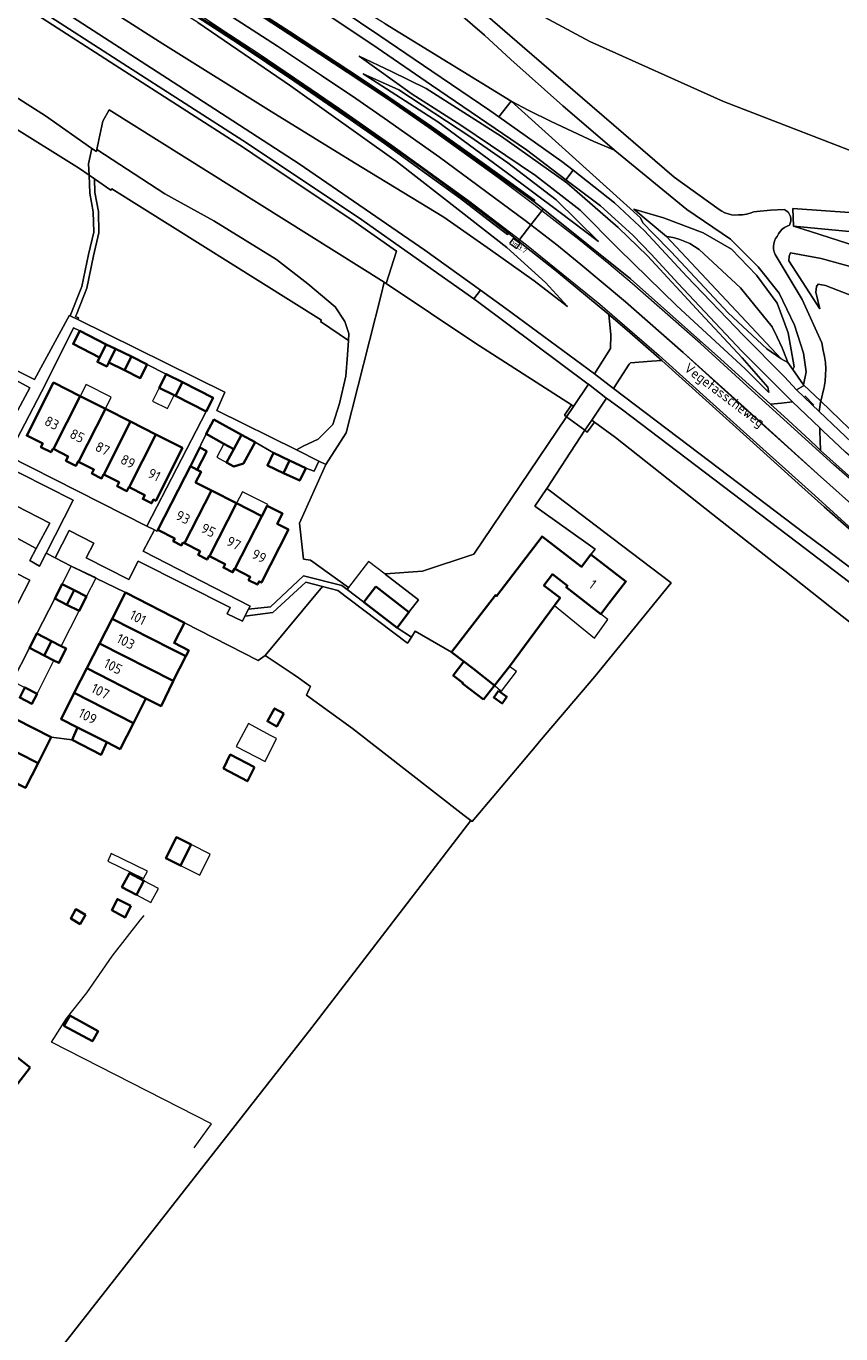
# Model space of a CAD drawing. Header units: metres. Extents: x 178952 to 185583, y 415201 to 419317.
# Tile 16 of 165: x 180474 to 180621, y 417979 to 418214. Entities that reach past the tile are written whole.
import ezdxf
from ezdxf.enums import TextEntityAlignment as Align

# ---------------------------------------------------------------- set-up
doc = ezdxf.new("R2010")
doc.units = ezdxf.units.M
for name, color, linetype, lineweight in [('B-WE-AM-AS_WEG-T18', 1, 'Continuous', 18), ('B-WE-VW-HECTOMETRERING-S', 7, 'Continuous', 25), ('B-XX-GR-BEPLANTING_CULTUUR_BODEMBEDEKKER-GV', 253, 'Continuous', 18), ('B-XX-GR-BEPLANTING_CULTUUR_BOSPLANTSOEN-GV', 253, 'Continuous', 18), ('B-XX-GR-BOUWLAND_BRAAKLIGGEND-GV', 253, 'Continuous', 13), ('B-XX-IE-TERREINAFSCHEIDING_KUNSTMATIG_HEKWERK-G', 253, 'IE-TERREINAFSCHEIDING-KUNSTMATIG', 18), ('B-XX-IE-TERREINAFSCHEIDING_KUNSTMATIG_HEKWERK_RASTER-G', 253, 'IE-TERREINAFSCHEIDING-KUNSTMATIG', 18), ('B-XX-OG-BEBOUWING-GV', 252, 'Continuous', 35), ('B-XX-OG-BEBOUWING-T18', 252, 'Continuous', 18), ('B-XX-OG-BEBOUWING_OVERBOUWING-GV', 252, 'Continuous', 18), ('B-XX-OG-BEBOUWING_SCHUUR-GV', 252, 'Continuous', 35), ('B-XX-OG-TERREIN_CULTUURSCHEIDING-GV', 253, 'Continuous', 18), ('B-XX-OG-TERREIN_ERF-GV', 253, 'Continuous', 18), ('B-XX-OG-TOPOGRAFIE-T18', 253, 'Continuous', 18), ('B-XX-OG-WEG-GV', 253, 'Continuous', 18), ('B-XX-VH-VERHARDING_ASFALT-GV', 251, 'Continuous', 18), ('B-XX-VH-VERHARDING_BEDRIJFSVLOERPLAAT-GV', 251, 'Continuous', 18), ('B-XX-VH-VERHARDING_BETONSTRAATSTEEN-GV', 251, 'Continuous', 18), ('B-XX-VH-VERHARDING_FUNDERING_ZAND-GV', 251, 'Continuous', 18), ('B-XX-VW-MARKERING-G', 253, 'Continuous', 18)]:
    doc.layers.add(name, color=color, linetype=linetype, lineweight=lineweight)
doc.styles.add('NLCS-ISO', font='NLCS-ISO.ttf')
doc.styles.add('NLCS-ISO-M-T18', font='NLCS-ISO.ttf', dxfattribs={"height": 1.8})
doc.styles.add('NLCS-ISO-M500-T18', font='NLCS-ISO.ttf', dxfattribs={"height": 0.9})
doc.linetypes.add('IE-TERREINAFSCHEIDING-KUNSTMATIG', pattern='A,4,[82,NLCS.SHX,S=0.75,R=90,X=0,Y=0],4,-2', length=10)

# ---------------------------------------------------------------- blocks, each defined once
blk = doc.blocks.new('SVW-HECTOMETERPAAL-SO')
at = {"lineweight": 18}
blk.add_lwpolyline([(-0.71, -0.52), (0.71, -0.52, 0.414214), (0.8, -0.44), (0.8, 0.44, 0.414214), (0.71, 0.52), (-0.71, 0.52, 0.414214), (-0.8, 0.44), (-0.8, -0.44, 0.414214)], format="xyb", close=True, dxfattribs=at)
at = {"lineweight": 18, "style": 'NLCS-ISO'}
blk.add_text('hm', height=0.9, dxfattribs=at).set_placement((0, 0), align=Align.MIDDLE_CENTER)

msp = doc.modelspace()

# ---------------------------------------------------------------- linework, layer by layer
at = {"layer": 'B-XX-GR-BEPLANTING_CULTUUR_BODEMBEDEKKER-GV'}
for points in [[(180468.61, 418136.12), (180463.85, 418126.79), (180468.11, 418124.61), (180470.51, 418128.97), (180478.68, 418124.77), (180476.251, 418120.19), (180475.1, 418118.02), (180476.84, 418117.05), (180478.015, 418119.363), (180482.87, 418128.92)], [(180494.62, 418117.93), (180492.91, 418114.63), (180485.26, 418118.53), (180486.62, 418121.19), (180482.15, 418123.44), (180479.65, 418118.53), (180482.55, 418117.05), (180486.986, 418114.871), (180492.3, 418112.26), (180502.93, 418106.84), (180516.207, 418100.044), (180517.446, 418100.93), (180527.785, 418113.375), (180524.77, 418114.16), (180518.87, 418108.71), (180513.82, 418108.04), (180513.36, 418107.14), (180510.64, 418108.47), (180511.18, 418109.58)], [(180461.88, 418115.16), (180459.4, 418110.26), (180470.07, 418104.7), (180475.08, 418114.52), (180472.4, 418115.9), (180469.92, 418111.06)]]:
    msp.add_lwpolyline(points, close=True, dxfattribs=at)
at = {"layer": 'B-XX-GR-BEPLANTING_CULTUUR_BOSPLANTSOEN-GV'}
msp.add_lwpolyline([(180450.335, 418215.459), (180461.194, 418208.835), (180469.82, 418203.29), (180477.907, 418198.13), (180486.24, 418192.263), (180487.077, 418191.713), (180487.149, 418192.061), (180487.508, 418193.796), (180488.262, 418197.191), (180489.406, 418199.214), (180538.883, 418168.141), (180539.284, 418167.931), (180541.139, 418173.735), (180533.686, 418178.997), (180515.246, 418191.306), (180513.724, 418192.322), (180491.305, 418206.684), (180475.62, 418216.815)], dxfattribs=at)
for points in [[(180489.406, 418199.214), (180488.262, 418197.191), (180487.508, 418193.796), (180487.149, 418192.061), (180499.414, 418184.055), (180508.194, 418179.203), (180519.515, 418172.272), (180525.137, 418167.882), (180530.066, 418163.723), (180531.838, 418161.104), (180532.531, 418158.948), (180532.454, 418157.664), (180532.3, 418155.097), (180531.992, 418151.246), (180530.836, 418146.317), (180529.681, 418142.543), (180526.986, 418139.925), (180524.29, 418138.616), (180523.1, 418137.954), (180527.134, 418135.95), (180528.398, 418135.33), (180532.044, 418141.03), (180538.361, 418165.912), (180538.883, 418168.141)], [(180532.499, 418113.204), (180532.219, 418112.841), (180535.23, 418110.56), (180535.565, 418110.994), (180537.38, 418113.35), (180543.36, 418108.74), (180545.07, 418110.957), (180539.09, 418115.568), (180539.153, 418115.65), (180545.803, 418116.134), (180555.02, 418119.18), (180571.727, 418143.944), (180571.373, 418144.21), (180572.605, 418146.104), (180555.233, 418157.217), (180539.284, 418167.931), (180538.883, 418168.141), (180538.361, 418165.912), (180532.044, 418141.03), (180528.398, 418135.33), (180523.65, 418124.774), (180524.375, 418118.281), (180525.636, 418118.096)]]:
    msp.add_lwpolyline(points, close=True, dxfattribs=at)
at = {"layer": 'B-XX-GR-BOUWLAND_BRAAKLIGGEND-GV'}
msp.add_lwpolyline([(180527.596, 418161.335), (180489.858, 418184.979), (180489.693, 418184.716), (180486.713, 418186.784), (180486.823, 418184.319), (180487.44, 418180.925), (180487.519, 418177.057), (180486.583, 418172.923), (180485.344, 418167.112), (180483.473, 418162.358), (180483.297, 418162.009), (180483.851, 418161.723), (180483.733, 418161.424), (180510.23, 418148.373), (180508.745, 418145.087), (180523.1, 418137.954), (180524.29, 418138.616), (180526.986, 418139.925), (180529.681, 418142.543), (180530.836, 418146.317), (180531.992, 418151.246), (180532.3, 418155.097), (180532.454, 418157.664), (180527.431, 418161.072)], close=True, dxfattribs=at)
at = {"layer": 'B-XX-IE-TERREINAFSCHEIDING_KUNSTMATIG_HEKWERK-G', "ltscale": 0.1, "flags": 128}
msp.add_lwpolyline([(180566.84, 418085.441), (180566.356, 418084.876), (180558.983, 418076.071), (180554.761, 418071.029), (180554.531, 418071.207)], dxfattribs=at)
at = {"layer": 'B-XX-IE-TERREINAFSCHEIDING_KUNSTMATIG_HEKWERK_RASTER-G', "ltscale": 0.2, "flags": 128}
for points in [[(180539.284, 418167.931), (180555.233, 418157.217), (180572.605, 418146.104), (180571.373, 418144.21)], [(180644.472, 418090.203), (180638.822, 418094.271), (180638.175, 418094.848), (180635.459, 418097.003), (180634.112, 418098.039), (180619.171, 418109.768), (180611.034, 418116.193), (180609.86, 418117.112), (180598.078, 418126.338), (180580.561, 418140.176), (180576.779, 418142.959), (180575.433, 418141.176)], [(180504.695, 418012.27), (180507.798, 418016.59), (180478.973, 418031.306), (180481.68, 418035.57), (180485.362, 418040.198), (180489.892, 418046.771), (180495.007, 418053.326), (180495.655, 418054.13)]]:
    msp.add_lwpolyline(points, dxfattribs=at)
at = {"layer": 'B-XX-OG-BEBOUWING-GV'}
for points in [[(180484.074, 418159.39), (180482.872, 418157.035), (180487.63, 418154.606), (180488.832, 418156.961)], [(180493.369, 418154.764), (180490.533, 418156.174), (180489.315, 418153.724), (180492.151, 418152.314)], [(180496.204, 418153.355), (180493.369, 418154.764), (180492.151, 418152.314), (180494.986, 418150.905)], [(180502.552, 418150.155), (180499.64, 418151.626), (180498.396, 418149.163), (180501.089, 418147.802), (180501.308, 418147.692)], [(180484.171, 418147.652), (180479.38, 418150.08), (180474.55, 418140.55), (180477.421, 418139.097), (180477.095, 418138.453), (180478.91, 418137.534), (180479.236, 418138.179), (180479.324, 418138.135)], [(180502.552, 418150.155), (180501.308, 418147.692), (180506.83, 418144.902), (180508.074, 418147.365)], [(180488.695, 418145.36), (180484.171, 418147.652), (180479.324, 418138.135), (180481.992, 418136.784), (180481.601, 418136.011), (180483.389, 418135.106), (180483.78, 418135.879), (180483.866, 418135.836)], [(180493.246, 418143.054), (180488.695, 418145.36), (180483.866, 418135.836), (180486.643, 418134.431), (180486.273, 418133.7), (180488.011, 418132.821), (180488.381, 418133.551), (180488.408, 418133.537)], [(180497.788, 418140.753), (180493.246, 418143.054), (180488.408, 418133.537), (180491.16, 418132.145), (180490.804, 418131.441), (180492.576, 418130.545), (180492.932, 418131.248), (180492.959, 418131.234)], [(180513.218, 418140.69), (180508.243, 418143.413), (180506.829, 418140.829), (180510.049, 418139.067), (180511.804, 418138.107)], [(180502.57, 418138.33), (180497.788, 418140.753), (180492.959, 418131.234), (180495.773, 418129.811), (180495.437, 418129.147), (180497.015, 418128.349), (180497.35, 418129.012), (180497.75, 418128.81)], [(180515.672, 418139.347), (180513.218, 418140.69), (180511.804, 418138.107), (180510.496, 418135.717), (180511.795, 418134.994), (180513.561, 418135.49)], [(180521.858, 418136.065), (180518.943, 418137.445), (180517.869, 418135.182), (180520.784, 418133.802)], [(180507.796, 418130.649), (180504.95, 418132.095), (180505.933, 418134.03), (180505.243, 418134.38), (180503.993, 418135.015), (180503.01, 418133.08), (180498.16, 418123.57), (180501.173, 418122.035), (180500.909, 418121.515), (180502.39, 418120.76), (180502.655, 418121.28), (180502.926, 418121.142)], [(180524.773, 418134.685), (180521.858, 418136.065), (180520.784, 418133.802), (180523.699, 418132.422)], [(180512.314, 418128.354), (180507.796, 418130.649), (180502.926, 418121.142), (180505.756, 418119.7), (180505.418, 418119.038), (180507.019, 418118.222), (180507.357, 418118.884), (180507.471, 418118.826)], [(180512.006, 418116.517), (180516.867, 418126.041), (180516.75, 418126.1), (180512.314, 418128.354), (180507.471, 418118.826), (180510.26, 418117.406), (180509.942, 418116.782), (180511.603, 418115.936), (180511.921, 418116.56)], [(180521.65, 418123.6), (180519.65, 418124.62), (180520.6, 418126.48), (180517.816, 418127.901), (180516.867, 418126.041), (180512.006, 418116.517), (180514.786, 418115.101), (180514.487, 418114.514), (180516.077, 418113.704), (180516.376, 418114.291), (180516.79, 418114.08)], [(180569.555, 418109.945), (180570.558, 418111.304), (180567.654, 418113.553), (180569.212, 418115.562), (180571.886, 418113.489), (180571.686, 418113.23), (180577.908, 418108.409), (180579.38, 418110.32), (180582.43, 418114.28), (180576.128, 418119.13), (180574.458, 418116.91), (180567.338, 418122.37), (180559.13, 418111.65), (180558.93, 418111.81), (180551.05, 418101.52), (180553.256, 418099.83), (180554.98, 418098.51), (180558.751, 418095.555), (180561.444, 418098.955)], [(180483.091, 418112.678), (180480.885, 418113.799), (180479.574, 418111.198), (180481.775, 418110.082)], [(180537.38, 418113.35), (180535.565, 418110.994), (180535.23, 418110.56), (180541.21, 418105.93), (180543.36, 418108.74)], [(180485.297, 418111.557), (180483.091, 418112.678), (180481.775, 418110.082), (180483.976, 418108.965)], [(180502.93, 418106.84), (180492.3, 418112.26), (180489.909, 418107.563), (180500.542, 418102.147), (180503.188, 418100.841), (180503.704, 418101.855), (180501.075, 418103.193)], [(180489.909, 418107.563), (180487.637, 418103.099), (180500.905, 418096.353), (180503.188, 418100.841), (180500.542, 418102.147)], [(180478.996, 418103.544), (180476.341, 418104.902), (180475.03, 418102.299), (180477.672, 418100.957)], [(180481.626, 418102.198), (180480.754, 418102.643), (180480.752, 418102.644), (180478.996, 418103.544), (180477.672, 418100.957), (180479.434, 418100.062), (180479.435, 418100.061), (180480.314, 418099.615)], [(180487.637, 418103.099), (180485.364, 418098.634), (180495.998, 418093.216), (180498.736, 418091.822), (180500.889, 418096.321), (180500.905, 418096.353)], [(180556.755, 418093.035), (180558.751, 418095.555), (180554.98, 418098.51), (180553.256, 418099.83), (180551.338, 418097.326), (180553.064, 418096.004), (180553, 418095.92)], [(180485.364, 418098.634), (180483.101, 418094.187), (180493.738, 418088.773), (180495.998, 418093.216)], [(180476.4, 418094.06), (180474.185, 418095.175), (180473.265, 418093.35), (180475.48, 418092.24)], [(180493.738, 418088.773), (180483.101, 418094.187), (180480.71, 418089.49), (180483.684, 418087.978), (180488.94, 418085.306), (180491.35, 418084.08)], [(180469.351, 418091.112), (180468.31, 418091.64), (180465.928, 418086.941), (180476.568, 418081.542), (180478.95, 418086.24)], [(180465.928, 418086.941), (180463.668, 418082.482), (180474.307, 418077.085), (180476.568, 418081.542)]]:
    msp.add_lwpolyline(points, close=True, dxfattribs=at)
at = {"layer": 'B-XX-OG-BEBOUWING_OVERBOUWING-GV'}
for points in [[(180485.234, 418149.738), (180484.171, 418147.652), (180488.695, 418145.36), (180489.753, 418147.437)], [(180501.089, 418147.802), (180498.396, 418149.163), (180497.194, 418146.745), (180499.881, 418145.41)], [(180511.804, 418138.107), (180510.049, 418139.067), (180508.742, 418136.677), (180510.496, 418135.717)], [(180512.314, 418128.354), (180516.75, 418126.1), (180516.867, 418126.041), (180517.816, 418127.901), (180517.927, 418128.113), (180513.368, 418130.429)], [(180535.23, 418110.56), (180535.565, 418110.994), (180537.38, 418113.35), (180543.36, 418108.74), (180545.07, 418110.957), (180539.09, 418115.568), (180536.1, 418117.874), (180532.499, 418113.204), (180532.219, 418112.841)], [(180487.016, 418114.93), (180482.55, 418117.05), (180480.885, 418113.799), (180483.091, 418112.678), (180485.297, 418111.557)], [(180571.686, 418113.23), (180571.886, 418113.489), (180569.212, 418115.562), (180567.654, 418113.553), (180570.558, 418111.304), (180569.555, 418109.945), (180576.791, 418104.086), (180579.198, 418107.41), (180577.908, 418108.409)], [(180483.976, 418108.965), (180481.775, 418110.082), (180479.574, 418111.198), (180476.341, 418104.902), (180480.752, 418102.644)], [(180479.435, 418100.061), (180475.03, 418102.299), (180471.97, 418096.29), (180474.185, 418095.175), (180476.4, 418094.06)], [(180562.704, 418098.026), (180561.444, 418098.955), (180558.751, 418095.555), (180558.866, 418095.457), (180559.829, 418094.637), (180559.994, 418094.51)], [(180518.567, 418086.493), (180515.646, 418088.047), (180514.453, 418088.682), (180512.243, 418084.523), (180517.455, 418081.826), (180519.524, 418085.984)], [(180507.558, 418065.17), (180504.123, 418066.88), (180502.248, 418063.106), (180505.682, 418061.398)], [(180489.751, 418065.29), (180489.15, 418063.888), (180495.556, 418060.786), (180496.257, 418062.087)], [(180495.632, 418060.374), (180494.284, 418057.841), (180496.889, 418056.455), (180498.237, 418058.988)]]:
    msp.add_lwpolyline(points, close=True, dxfattribs=at)
at = {"layer": 'B-XX-OG-BEBOUWING_SCHUUR-GV'}
for points in [[(180490.533, 418156.174), (180488.832, 418156.961), (180487.63, 418154.606), (180487.255, 418153.822), (180488.949, 418152.985), (180489.315, 418153.724)], [(180506.958, 418137.757), (180505.708, 418138.392), (180503.993, 418135.015), (180505.243, 418134.38)], [(180559.468, 418094.558), (180558.631, 418093.345), (180560.144, 418092.301), (180560.981, 418093.514)], [(180520.844, 418090.464), (180519.173, 418091.4), (180517.874, 418089.088), (180519.546, 418088.152)], [(180483.684, 418087.978), (180482.705, 418085.733), (180487.915, 418083.039), (180488.94, 418085.306)], [(180515.575, 418080.804), (180511.171, 418083.107), (180509.97, 418080.604), (180514.274, 418078.302)], [(180504.123, 418066.88), (180501.477, 418068.197), (180499.602, 418064.422), (180502.248, 418063.106)], [(180494.284, 418057.841), (180495.632, 418060.374), (180493.028, 418061.76), (180491.68, 418059.227)], [(180493.254, 418055.881), (180490.852, 418057.082), (180489.851, 418055.08), (180492.253, 418053.779)], [(180485.122, 418054.229), (180483.37, 418055.23), (180482.444, 418053.579), (180484.146, 418052.578)], [(180482.319, 418036.112), (180481.218, 418034.261), (180486.373, 418031.458), (180487.374, 418033.26)], [(180475.17, 418026.755), (180472.558, 418028.768), (180469.727, 418025.094), (180472.339, 418023.081)]]:
    msp.add_lwpolyline(points, close=True, dxfattribs=at)
at = {"layer": 'B-XX-OG-TERREIN_CULTUURSCHEIDING-GV'}
for points in [[(180378.612, 418257.296), (180406.276, 418240.192), (180419.117, 418229.226), (180484.042, 418188.638), (180485.751, 418187.452), (180485.661, 418189.464), (180486.24, 418192.263), (180477.907, 418198.13), (180469.82, 418203.29), (180461.194, 418208.835), (180450.335, 418215.459), (180441.093, 418221.312), (180432.621, 418227.242), (180421.531, 418231.709), (180418.989, 418233.789), (180415.369, 418237.485), (180411.442, 418241.413), (180408.515, 418247.035), (180406.513, 418249.731), (180400.89, 418255.738), (180396.269, 418257.818), (180390.724, 418260.975), (180385.487, 418264.749), (180383.831, 418265.665)], [(180448.37, 418164.41), (180475.948, 418150.664), (180482.226, 418162.21), (180482.382, 418162.129), (180484.449, 418167.381), (180485.673, 418173.123), (180486.586, 418177.152), (180486.511, 418180.832), (180485.896, 418184.215), (180485.751, 418187.452), (180484.042, 418188.638), (180419.117, 418229.226)], [(180545.716, 418227.807), (180575.953, 418211.511), (180599.99, 418200.712), (180628.876, 418189.51)], [(180628.876, 418189.51), (180599.99, 418200.712), (180575.953, 418211.511), (180545.716, 418227.807)], [(180548.136, 418224.261), (180563.764, 418210.676), (180591.125, 418187.058), (180599.222, 418181.261), (180599.675, 418180.955), (180600.234, 418180.667), (180600.825, 418180.453), (180601.438, 418180.316), (180602.063, 418180.257), (180602.691, 418180.279), (180603.406, 418180.296), (180604.116, 418180.393), (180604.811, 418180.569), (180605.481, 418180.821), (180605.982, 418180.879), (180608.446, 418181.121), (180610.916, 418181.282), (180611.067, 418181.207), (180611.4, 418180.978), (180611.682, 418180.688), (180611.901, 418180.348), (180612.049, 418179.972), (180612.12, 418179.574), (180612.111, 418179.17), (180612.024, 418178.776), (180611.86, 418178.406), (180611.437, 418178.251), (180610.973, 418178.002), (180610.551, 418177.686), (180610.183, 418177.309), (180609.875, 418176.881), (180609.636, 418176.412), (180609.376, 418176.019), (180609.174, 418175.571), (180609.046, 418175.096), (180608.997, 418174.606), (180609.028, 418174.116), (180609.138, 418173.636), (180609.324, 418173.181), (180614.182, 418165.046), (180617.723, 418157.267), (180617.973, 418155.883), (180618.196, 418154.791), (180618.34, 418153.686), (180618.404, 418152.573), (180618.388, 418151.458), (180618.292, 418150.348), (180618.117, 418149.247), (180618.068, 418149.007), (180617.539, 418146.714), (180626.082, 418138.466)], [(180539.076, 418214.7), (180561.749, 418200.79), (180561.881, 418200.713), (180564.852, 418199.148), (180568.941, 418197.099), (180576.666, 418193.485), (180580.378, 418191.946), (180571.094, 418199.922), (180561.679, 418208.281), (180556.95, 418212.632), (180546.156, 418222.012)], [(180637.321, 418170.337), (180615.654, 418177.291), (180612.614, 418178.266), (180612.506, 418181.457), (180666.007, 418177.657)], [(180623.487, 418165.602), (180618.356, 418167.544), (180617.064, 418167.823), (180616.721, 418167.413), (180616.627, 418166.351), (180617.371, 418163.357), (180611.744, 418172.013), (180611.835, 418172.828), (180612.055, 418173.444), (180617.615, 418172.455), (180665.038, 418159.337)], [(180634.112, 418098.039), (180619.171, 418109.768), (180611.034, 418116.193), (180609.86, 418117.112), (180598.078, 418126.338), (180580.561, 418140.176), (180576.779, 418142.959), (180575.433, 418141.176), (180575.05, 418141.54), (180568.162, 418131.041), (180568.839, 418130.528), (180579.903, 418122.136), (180590.604, 418114.019), (180576.855, 418097.131), (180566.84, 418085.441), (180566.356, 418084.876), (180558.983, 418076.071), (180554.761, 418071.029), (180554.531, 418071.207), (180525.896, 418033.941), (180511.003, 418014.939), (180388.361, 417858.461)]]:
    msp.add_lwpolyline(points, dxfattribs=at)
for points in [[(180561.881, 418200.713), (180561.749, 418200.79), (180585.079, 418179.741), (180585.478, 418178.851), (180587.319, 418176.932), (180590.595, 418173.634), (180600.815, 418162.661), (180607.796, 418156.137), (180610.32, 418154.41), (180610.391, 418154.37), (180589.764, 418176.368), (180583.832, 418181.302), (180589.208, 418179.774), (180596.345, 418177.035), (180601.412, 418174.141), (180605.925, 418169.413), (180609.643, 418164.367), (180611.645, 418159.016), (180612.727, 418152.916), (180612.455, 418152.463), (180614.431, 418149.693), (180614.871, 418152.02), (180614.402, 418155.398), (180612.765, 418160.426), (180609.998, 418166.171), (180606.257, 418170.919), (180601.275, 418175.919), (180593.394, 418181.247), (180580.438, 418191.895), (180580.378, 418191.946), (180576.666, 418193.485), (180568.941, 418197.099), (180564.852, 418199.148)], [(180508.194, 418179.203), (180499.414, 418184.055), (180487.149, 418192.061), (180487.077, 418191.713), (180486.24, 418192.263), (180485.661, 418189.464), (180485.751, 418187.452), (180486.713, 418186.784), (180489.693, 418184.716), (180489.858, 418184.979), (180527.596, 418161.335), (180527.431, 418161.072), (180532.454, 418157.664), (180532.531, 418158.948), (180531.838, 418161.104), (180530.066, 418163.723), (180525.137, 418167.882), (180519.515, 418172.272)], [(180486.583, 418172.923), (180487.519, 418177.057), (180487.44, 418180.925), (180486.823, 418184.319), (180486.713, 418186.784), (180485.751, 418187.452), (180485.896, 418184.215), (180486.511, 418180.832), (180486.586, 418177.152), (180485.673, 418173.123), (180484.449, 418167.381), (180482.382, 418162.129), (180483.733, 418161.424), (180483.851, 418161.723), (180483.297, 418162.009), (180483.473, 418162.358), (180485.344, 418167.112)], [(180596.345, 418177.035), (180589.208, 418179.774), (180583.832, 418181.302), (180589.764, 418176.368), (180590.198, 418176.311), (180591.165, 418176.125), (180592.114, 418175.861), (180593.038, 418175.521), (180593.931, 418175.107), (180594.788, 418174.622), (180595.603, 418174.069), (180603.06, 418167.15), (180608.764, 418160.113), (180609.688, 418158.236), (180610.539, 418156.326), (180611.316, 418154.384), (180611.566, 418153.71), (180612.455, 418152.463), (180612.727, 418152.916), (180611.645, 418159.016), (180609.643, 418164.367), (180605.925, 418169.413), (180601.412, 418174.141)], [(180669.432, 418178.172), (180666.007, 418177.657), (180612.506, 418181.457), (180612.614, 418178.266), (180669.254, 418172.838), (180670.232, 418172.583), (180672.183, 418177.558)], [(180669.254, 418172.838), (180612.614, 418178.266), (180615.654, 418177.291), (180637.321, 418170.337), (180666.096, 418162.036), (180670.232, 418172.583)], [(180590.198, 418176.311), (180589.764, 418176.368), (180610.391, 418154.37), (180611.566, 418153.71), (180611.316, 418154.384), (180610.539, 418156.326), (180609.688, 418158.236), (180608.764, 418160.113), (180603.06, 418167.15), (180595.603, 418174.069), (180594.788, 418174.622), (180593.931, 418175.107), (180593.038, 418175.521), (180592.114, 418175.861), (180591.165, 418176.125)], [(180617.615, 418172.455), (180612.055, 418173.444), (180611.835, 418172.828), (180611.744, 418172.013), (180617.371, 418163.357), (180616.627, 418166.351), (180616.721, 418167.413), (180617.064, 418167.823), (180618.356, 418167.544), (180623.487, 418165.602), (180662.958, 418154.033), (180665.038, 418159.337)]]:
    msp.add_lwpolyline(points, close=True, dxfattribs=at)
at = {"layer": 'B-XX-OG-TERREIN_ERF-GV'}
for points in [[(180499.64, 418151.626), (180496.204, 418153.355), (180494.986, 418150.905), (180492.151, 418152.314), (180489.315, 418153.724), (180490.533, 418156.174), (180488.832, 418156.961), (180487.63, 418154.606), (180482.872, 418157.035), (180484.074, 418159.39), (180482.958, 418159.96), (180477.946, 418149.944), (180471.186, 418136.911), (180496.182, 418124.229), (180506.83, 418144.902), (180501.308, 418147.692), (180501.089, 418147.802), (180498.396, 418149.163)], [(180488.695, 418145.36), (180493.246, 418143.054), (180497.788, 418140.753), (180502.57, 418138.33), (180497.75, 418128.81), (180497.35, 418129.012), (180497.015, 418128.349), (180495.437, 418129.147), (180495.773, 418129.811), (180492.959, 418131.234), (180492.932, 418131.248), (180492.576, 418130.545), (180490.804, 418131.441), (180491.16, 418132.145), (180488.408, 418133.537), (180488.381, 418133.551), (180488.011, 418132.821), (180486.273, 418133.7), (180486.643, 418134.431), (180483.866, 418135.836), (180483.78, 418135.879), (180483.389, 418135.106), (180481.601, 418136.011), (180481.992, 418136.784), (180479.324, 418138.135), (180479.236, 418138.179), (180478.91, 418137.534), (180477.095, 418138.453), (180477.421, 418139.097), (180474.55, 418140.55), (180479.38, 418150.08), (180484.171, 418147.652)], [(180514.46, 418109.27), (180518.41, 418109.73), (180524.39, 418115.3), (180531.27, 418113.56), (180532.219, 418112.841), (180532.499, 418113.204), (180525.636, 418118.096), (180524.375, 418118.281), (180523.65, 418124.774), (180528.398, 418135.33), (180527.134, 418135.95), (180526.278, 418134.113), (180524.773, 418134.685), (180523.699, 418132.422), (180520.784, 418133.802), (180517.869, 418135.182), (180518.943, 418137.445), (180515.672, 418139.347), (180513.561, 418135.49), (180511.795, 418134.994), (180510.496, 418135.717), (180511.804, 418138.107), (180510.049, 418139.067), (180506.829, 418140.829), (180503.993, 418135.015), (180505.243, 418134.38), (180505.933, 418134.03), (180504.95, 418132.095), (180507.796, 418130.649), (180512.314, 418128.354), (180516.75, 418126.1), (180516.867, 418126.041), (180517.816, 418127.901), (180520.6, 418126.48), (180519.65, 418124.62), (180521.65, 418123.6), (180516.79, 418114.08), (180516.376, 418114.291), (180516.077, 418113.704), (180514.487, 418114.514), (180514.786, 418115.101), (180512.006, 418116.517), (180511.921, 418116.56), (180511.603, 418115.936), (180509.942, 418116.782), (180510.26, 418117.406), (180507.471, 418118.826), (180507.357, 418118.884), (180507.019, 418118.222), (180505.418, 418119.038), (180505.756, 418119.7), (180502.926, 418121.142), (180502.655, 418121.28), (180502.39, 418120.76), (180500.909, 418121.515), (180501.173, 418122.035), (180498.16, 418123.57), (180497.932, 418123.347), (180497.521, 418123.55), (180495.51, 418119.72), (180514.75, 418109.84)], [(180554.531, 418071.207), (180554.761, 418071.029), (180558.983, 418076.071), (180566.356, 418084.876), (180566.84, 418085.441), (180576.855, 418097.131), (180590.604, 418114.019), (180579.903, 418122.136), (180568.839, 418130.528), (180568.162, 418131.041), (180566.028, 418127.8), (180576.918, 418120.09), (180576.128, 418119.13), (180582.43, 418114.28), (180579.38, 418110.32), (180577.908, 418108.409), (180571.686, 418113.23), (180571.886, 418113.489), (180569.212, 418115.562), (180567.654, 418113.553), (180570.558, 418111.304), (180569.555, 418109.945), (180561.444, 418098.955), (180558.751, 418095.555), (180556.755, 418093.035), (180553, 418095.92), (180553.064, 418096.004), (180551.338, 418097.326), (180553.256, 418099.83), (180551.05, 418101.52), (180544.47, 418105.29), (180543.807, 418104.259), (180543.134, 418103.213), (180543.08, 418103.13), (180532.557, 418111.142), (180530.57, 418112.65), (180527.785, 418113.375), (180517.446, 418100.93), (180522.494, 418097.545), (180523.455, 418096.9), (180525.639, 418095.357), (180525.408, 418094.888), (180524.884, 418093.821), (180533.195, 418087.762), (180553.317, 418072.148)]]:
    msp.add_lwpolyline(points, close=True, dxfattribs=at)
for points in [[(180469.048, 418137.996), (180475.087, 418149.12), (180470.58, 418151.597)], [(180469.351, 418091.112), (180478.95, 418086.24), (180482.705, 418085.733), (180483.684, 418087.978), (180480.71, 418089.49), (180483.101, 418094.187), (180485.364, 418098.634), (180487.637, 418103.099), (180489.909, 418107.563), (180492.3, 418112.26), (180486.986, 418114.871), (180482.55, 418117.05), (180480.885, 418113.799), (180483.091, 418112.678), (180485.297, 418111.557), (180483.976, 418108.965), (180481.775, 418110.082), (180479.574, 418111.198), (180476.341, 418104.902), (180478.996, 418103.544), (180480.752, 418102.644), (180480.754, 418102.643), (180481.626, 418102.198), (180480.314, 418099.615), (180479.435, 418100.061), (180479.434, 418100.062), (180477.672, 418100.957), (180475.03, 418102.299), (180471.97, 418096.29)], [(180388.361, 417858.461), (180511.003, 418014.939), (180525.896, 418033.941), (180554.531, 418071.207), (180553.317, 418072.148), (180533.195, 418087.762), (180524.884, 418093.821), (180525.408, 418094.888), (180525.639, 418095.357), (180523.455, 418096.9), (180522.494, 418097.545), (180517.446, 418100.93), (180516.207, 418100.044), (180502.93, 418106.84), (180501.075, 418103.193), (180503.704, 418101.855), (180503.188, 418100.841), (180500.905, 418096.353), (180500.889, 418096.321), (180498.736, 418091.822), (180495.998, 418093.216), (180493.738, 418088.773), (180491.35, 418084.08), (180488.94, 418085.306), (180483.684, 418087.978), (180482.705, 418085.733), (180478.95, 418086.24), (180476.568, 418081.542), (180474.307, 418077.085)], [(180474.185, 418095.175), (180476.4, 418094.06), (180475.48, 418092.24), (180473.265, 418093.35)]]:
    msp.add_lwpolyline(points, dxfattribs=at)
at = {"layer": 'B-XX-OG-WEG-GV'}
for points in [[(180404.462, 418298.753), (180404.462, 418298.753), (180426.119, 418285.254), (180447.352, 418272.084), (180470.848, 418257.207), (180490.707, 418244.418), (180495.116, 418241.578), (180512.432, 418229.824), (180530.974, 418217.358), (180538.118, 418212.506), (180547.469, 418206.155), (180557.939, 418199.068), (180559.516, 418197.956), (180561.749, 418200.79), (180539.076, 418214.7), (180535.974, 418216.604), (180515.49, 418230.239), (180491.678, 418245.998), (180481.505, 418253.03), (180463.839, 418264.374), (180434.829, 418282.384), (180412.126, 418296.706), (180405.693, 418300.726)], [(180505.324, 418214.926), (180522.037, 418203.537), (180541.075, 418189.953), (180552.774, 418180.836), (180560.991, 418174.433), (180567.947, 418168.109), (180571.923, 418163.796), (180565.903, 418168.394), (180558.031, 418174.022), (180549.654, 418179.864), (180533.581, 418189.678), (180518.547, 418198.919), (180499.049, 418211.116), (180474.715, 418226.621)], [(180516.168, 418216.947), (180521.848, 418213.296), (180528.35, 418209.07), (180534.661, 418204.933), (180539.721, 418201.5), (180547.401, 418196.213), (180554.87, 418190.892), (180561.001, 418186.524), (180566.007, 418182.885), (180565.866, 418182.68), (180567.55, 418181.348), (180583.226, 418168.772), (180599.541, 418154.312), (180608.465, 418146.214), (180610.434, 418146.368), (180612.414, 418146.642), (180603.286, 418155.741), (180591.816, 418167.902), (180586.985, 418173.198), (180583.649, 418176.629), (180577.875, 418181.893), (180571.622, 418186.615), (180564.518, 418191.979), (180547.399, 418203.641), (180536.691, 418211.06), (180520.358, 418221.975)], [(180475.62, 418216.815), (180491.305, 418206.684), (180513.724, 418192.322), (180515.246, 418191.306), (180533.686, 418178.997), (180541.139, 418173.735), (180539.284, 418167.931), (180555.233, 418157.217), (180572.605, 418146.104), (180572.994, 418145.806), (180575.7, 418149.785), (180575.646, 418149.827), (180556.174, 418164.344), (180555.028, 418165.153), (180534.252, 418179.822), (180515.801, 418192.138), (180514.272, 418193.159), (180491.846, 418207.525), (180476.159, 418217.657)], [(180478.885, 418218.411), (180500.916, 418204.186), (180523.596, 418189.47), (180546.244, 418173.956), (180556.232, 418166.71), (180560.784, 418163.407), (180576.74, 418151.658), (180579.64, 418156.237), (180579.714, 418158.688), (180579.327, 418162.359), (180569.945, 418170.157), (180563.089, 418175.579), (180561.263, 418177.023), (180561.087, 418176.741), (180558.431, 418178.808), (180552.615, 418183.253), (180546.174, 418187.947), (180538.946, 418193.117), (180532.764, 418197.449), (180522.601, 418204.431), (180512.777, 418211.048), (180502.719, 418217.581)]]:
    msp.add_lwpolyline(points, dxfattribs=at)
for points in [[(180465.147, 418240.191), (180461.606, 418234.826), (180461.844, 418234.677), (180474.715, 418226.621), (180499.049, 418211.116), (180518.547, 418198.919), (180533.581, 418189.678), (180549.654, 418179.864), (180558.031, 418174.022), (180565.903, 418168.394), (180571.923, 418163.796), (180567.947, 418168.109), (180560.991, 418174.433), (180552.774, 418180.836), (180541.075, 418189.953), (180522.037, 418203.537), (180505.324, 418214.926), (180484.161, 418228.284), (180466.145, 418239.577), (180465.722, 418239.837)], [(180534.368, 418208.859), (180543.96, 418202.031), (180552.73, 418196.454), (180566.141, 418187.353), (180574.198, 418181.153), (180581.119, 418174.151), (180591.611, 418163.894), (180603.88, 418152.572), (180608.153, 418148.27), (180607.999, 418149.26), (180603.339, 418154.529), (180595.844, 418162.584), (180586.308, 418172.915), (180581.048, 418178.039), (180571.782, 418186.073), (180560.02, 418194.403), (180546.473, 418203.057), (180540.213, 418206.129)], [(180534.368, 418208.859), (180540.213, 418206.129), (180546.473, 418203.057), (180560.02, 418194.403), (180571.782, 418186.073), (180581.048, 418178.039), (180586.308, 418172.915), (180595.844, 418162.584), (180603.339, 418154.529), (180607.999, 418149.26), (180608.153, 418148.27), (180603.88, 418152.572), (180591.611, 418163.894), (180581.119, 418174.151), (180574.198, 418181.153), (180566.141, 418187.353), (180552.73, 418196.454), (180543.96, 418202.031)], [(180535.12, 418205.707), (180548.569, 418197.039), (180560.882, 418187.959), (180570.352, 418180.867), (180577.51, 418175.474), (180569.861, 418183.016), (180561.153, 418189.678), (180554.305, 418194.404), (180541.54, 418202.778)], [(180535.12, 418205.707), (180541.54, 418202.778), (180554.305, 418194.404), (180561.153, 418189.678), (180569.861, 418183.016), (180577.51, 418175.474), (180570.352, 418180.867), (180560.882, 418187.959), (180548.569, 418197.039)], [(180561.749, 418200.79), (180559.516, 418197.956), (180570.907, 418189.924), (180572.944, 418188.325), (180580.401, 418182.47), (180585.763, 418177.436), (180593.398, 418169.211), (180603.514, 418158.638), (180610.982, 418151.109), (180613.126, 418148.805), (180614.402, 418149.527), (180614.431, 418149.693), (180612.455, 418152.463), (180611.566, 418153.71), (180610.391, 418154.37), (180610.32, 418154.41), (180607.796, 418156.137), (180600.815, 418162.661), (180590.595, 418173.634), (180587.319, 418176.932), (180585.478, 418178.851), (180585.079, 418179.741)], [(180588.905, 418154.066), (180587.036, 418153.97), (180583.282, 418153.668), (180583.021, 418153.423), (180580.202, 418149.026), (180597.534, 418135.891), (180614.484, 418123.056), (180618.186, 418120.252), (180625.362, 418114.804), (180635.938, 418106.751), (180639.529, 418104.017), (180639.824, 418104.433), (180639.97, 418104.898), (180640.103, 418105.632), (180640.015, 418106.999), (180639.706, 418108.55), (180638.83, 418110.25), (180634.097, 418114.213), (180629.133, 418118.263), (180626.467, 418120.503), (180622.607, 418123.744), (180618.12, 418127.73), (180614.119, 418131.283), (180604.719, 418139.746)], [(180572.994, 418145.806), (180572.605, 418146.104), (180571.373, 418144.21), (180571.727, 418143.944)], [(180578.955, 418147.255), (180576.263, 418143.315), (180576.779, 418142.959), (180580.561, 418140.176), (180598.078, 418126.338), (180609.86, 418117.112), (180611.034, 418116.193), (180619.171, 418109.768), (180634.112, 418098.039), (180637.786, 418102.842), (180634.669, 418105.174), (180624.031, 418113.134), (180613.175, 418121.374), (180581.841, 418145.16)], [(180617.474, 418146.563), (180617.224, 418144.855), (180624.313, 418138.161), (180628.454, 418134.48), (180632.816, 418130.915), (180646.757, 418120.197), (180648.359, 418118.965), (180650.92, 418116.955), (180651.452, 418117.471), (180650.165, 418119.149), (180632.311, 418132.588), (180626.247, 418138.31), (180626.082, 418138.466), (180617.539, 418146.714)], [(180576.779, 418142.959), (180576.263, 418143.315), (180575.05, 418141.54), (180575.433, 418141.176)], [(180617.327, 418141.933), (180617.354, 418141.261), (180617.384, 418139.708), (180617.492, 418137.863), (180622.512, 418133.323), (180623.562, 418132.374), (180630.934, 418126.054), (180633.062, 418124.23), (180642.577, 418116.259), (180644.598, 418114.567), (180646.222, 418114.38), (180648.13, 418114.671), (180649.979, 418115.029), (180645.417, 418118.531), (180644.643, 418119.124), (180640.2, 418122.535), (180631.38, 418129.322), (180624.248, 418135.565), (180621.995, 418137.537), (180617.844, 418141.437)]]:
    msp.add_lwpolyline(points, close=True, dxfattribs=at)
at = {"layer": 'B-XX-VH-VERHARDING_ASFALT-GV'}
for points in [[(180490.707, 418244.418), (180489.533, 418242.538), (180499.816, 418235.863), (180500.771, 418235.243), (180520.358, 418221.975), (180536.691, 418211.06), (180547.399, 418203.641), (180564.518, 418191.979), (180571.622, 418186.615), (180572.944, 418188.325), (180570.907, 418189.924), (180559.516, 418197.956), (180557.939, 418199.068), (180547.469, 418206.155), (180538.118, 418212.506), (180530.974, 418217.358), (180512.432, 418229.824), (180495.116, 418241.578)], [(180485.439, 418235.984), (180485.359, 418235.855), (180483.85, 418233.44), (180489.286, 418230.045), (180502.021, 418222.076), (180510.541, 418216.572), (180519.661, 418210.68), (180527.629, 418205.416), (180533.788, 418201.234), (180538.912, 418197.699), (180548.877, 418190.683), (180564.267, 418179.295), (180565.328, 418178.475), (180567.31, 418181.038), (180567.55, 418181.348), (180565.866, 418182.68), (180547.248, 418196.002), (180534.574, 418204.677), (180525.046, 418210.892), (180509.76, 418220.804)], [(180483.85, 418233.44), (180482.33, 418231.005), (180482.231, 418230.848), (180492.974, 418224.155), (180507.261, 418214.946), (180519.628, 418206.765), (180534.514, 418196.596), (180545.779, 418188.623), (180553.56, 418182.908), (180560.856, 418177.344), (180561.263, 418177.023), (180563.089, 418175.579), (180563.346, 418175.911), (180565.328, 418178.475), (180564.267, 418179.295), (180548.877, 418190.683), (180538.912, 418197.699), (180533.788, 418201.234), (180527.629, 418205.416), (180519.661, 418210.68), (180510.541, 418216.572), (180502.021, 418222.076), (180489.286, 418230.045)], [(180475.719, 418220.421), (180474.606, 418218.64), (180476.159, 418217.657), (180491.846, 418207.525), (180514.272, 418193.159), (180515.801, 418192.138), (180534.252, 418179.822), (180555.028, 418165.153), (180556.232, 418166.71), (180546.244, 418173.956), (180523.596, 418189.47), (180500.916, 418204.186), (180478.885, 418218.411)], [(180567.55, 418181.348), (180567.31, 418181.038), (180565.328, 418178.475), (180569.992, 418174.869), (180574.285, 418171.368), (180582.375, 418164.653), (180592.744, 418155.53), (180603.737, 418145.654), (180606.889, 418142.784), (180616.936, 418133.676), (180625.269, 418126.186), (180628.691, 418123.266), (180630.712, 418125.779), (180630.934, 418126.054), (180623.562, 418132.374), (180622.512, 418133.323), (180617.492, 418137.863), (180616.664, 418138.612), (180614.692, 418140.511), (180610.916, 418143.982), (180608.465, 418146.214), (180599.541, 418154.312), (180583.226, 418168.772)], [(180565.328, 418178.475), (180563.346, 418175.911), (180563.089, 418175.579), (180569.945, 418170.157), (180579.327, 418162.359), (180582.624, 418159.522), (180588.905, 418154.066), (180604.719, 418139.746), (180614.119, 418131.283), (180618.12, 418127.73), (180622.607, 418123.744), (180626.467, 418120.503), (180626.625, 418120.7), (180628.691, 418123.266), (180625.269, 418126.186), (180616.936, 418133.676), (180606.889, 418142.784), (180603.737, 418145.654), (180592.744, 418155.53), (180582.375, 418164.653), (180574.285, 418171.368), (180569.992, 418174.869)], [(180580.202, 418149.026), (180576.74, 418151.658), (180560.784, 418163.407), (180556.232, 418166.71), (180555.028, 418165.153), (180556.174, 418164.344), (180575.646, 418149.827), (180575.7, 418149.785), (180578.84, 418147.339), (180578.955, 418147.255), (180581.841, 418145.16), (180613.175, 418121.374), (180624.031, 418113.134), (180634.669, 418105.174), (180635.938, 418106.751), (180625.362, 418114.804), (180618.186, 418120.252), (180614.484, 418123.056), (180597.534, 418135.891)], [(180579.327, 418162.359), (180579.714, 418158.688), (180579.64, 418156.237), (180576.74, 418151.658), (180580.202, 418149.026), (180583.021, 418153.423), (180583.282, 418153.668), (180587.036, 418153.97), (180588.905, 418154.066), (180582.624, 418159.522)], [(180578.955, 418147.255), (180578.84, 418147.339), (180575.7, 418149.785), (180572.994, 418145.806), (180571.727, 418143.944), (180575.05, 418141.54), (180576.263, 418143.315)], [(180614.431, 418149.693), (180614.402, 418149.527), (180613.126, 418148.805), (180617.224, 418144.855), (180617.474, 418146.563), (180617.539, 418146.714)], [(180612.414, 418146.642), (180610.434, 418146.368), (180608.465, 418146.214), (180610.916, 418143.982), (180614.692, 418140.511), (180616.664, 418138.612), (180617.492, 418137.863), (180617.384, 418139.708), (180617.354, 418141.261), (180617.327, 418141.933)]]:
    msp.add_lwpolyline(points, close=True, dxfattribs=at)
msp.add_lwpolyline([(180624.313, 418138.161), (180617.224, 418144.855), (180613.126, 418148.805), (180610.982, 418151.109), (180603.514, 418158.638), (180593.398, 418169.211), (180585.763, 418177.436), (180580.401, 418182.47), (180572.944, 418188.325), (180571.622, 418186.615), (180577.875, 418181.893), (180583.649, 418176.629), (180586.985, 418173.198), (180591.816, 418167.902), (180603.286, 418155.741), (180612.414, 418146.642), (180617.327, 418141.933), (180617.844, 418141.437), (180621.995, 418137.537)], dxfattribs=at)
at = {"layer": 'B-XX-VH-VERHARDING_BEDRIJFSVLOERPLAAT-GV'}
for points in [[(180509.76, 418220.804), (180525.046, 418210.892), (180534.574, 418204.677), (180547.248, 418196.002), (180565.866, 418182.68), (180566.007, 418182.885), (180561.001, 418186.524), (180554.87, 418190.892), (180547.401, 418196.213), (180539.721, 418201.5), (180534.661, 418204.933), (180528.35, 418209.07), (180521.848, 418213.296), (180516.168, 418216.947)], [(180502.719, 418217.581), (180512.777, 418211.048), (180522.601, 418204.431), (180532.764, 418197.449), (180538.946, 418193.117), (180546.174, 418187.947), (180552.615, 418183.253), (180558.431, 418178.808), (180561.087, 418176.741), (180561.263, 418177.023), (180560.856, 418177.344), (180553.56, 418182.908), (180545.779, 418188.623), (180534.514, 418196.596), (180519.628, 418206.765), (180507.261, 418214.946)], [(180475.03, 418102.299), (180476.341, 418104.902), (180479.574, 418111.198), (180480.885, 418113.799), (180482.55, 418117.05), (180479.65, 418118.53), (180478.015, 418119.363), (180476.84, 418117.05), (180475.1, 418118.02), (180476.251, 418120.19), (180468.11, 418124.61), (180463.85, 418126.79), (180460.74, 418120.62), (180457.199, 418113.879)], [(180471.97, 418096.29), (180475.03, 418102.299)]]:
    msp.add_lwpolyline(points, dxfattribs=at)
msp.add_lwpolyline([(180459.4, 418110.26), (180461.88, 418115.16), (180469.92, 418111.06), (180472.4, 418115.9), (180475.08, 418114.52), (180470.07, 418104.7)], close=True, dxfattribs=at)
at = {"layer": 'B-XX-VH-VERHARDING_BETONSTRAATSTEEN-GV'}
for points in [[(180471.186, 418136.911), (180477.946, 418149.944), (180482.958, 418159.96), (180484.074, 418159.39), (180488.832, 418156.961), (180490.533, 418156.174), (180493.369, 418154.764), (180496.204, 418153.355), (180499.64, 418151.626), (180502.552, 418150.155), (180508.074, 418147.365), (180506.83, 418144.902), (180496.182, 418124.229), (180497.521, 418123.55), (180497.932, 418123.347), (180498.16, 418123.57), (180503.01, 418133.08), (180503.993, 418135.015), (180506.829, 418140.829), (180508.243, 418143.413), (180513.218, 418140.69), (180515.672, 418139.347), (180518.943, 418137.445), (180521.858, 418136.065), (180524.773, 418134.685), (180526.278, 418134.113), (180527.134, 418135.95), (180523.1, 418137.954), (180508.745, 418145.087), (180510.23, 418148.373), (180483.733, 418161.424), (180482.382, 418162.129), (180482.226, 418162.21), (180475.948, 418150.664), (180448.37, 418164.41)], [(180470.58, 418151.597), (180475.087, 418149.12), (180469.048, 418137.996)], [(180468.61, 418136.12), (180482.87, 418128.92), (180478.015, 418119.363), (180479.65, 418118.53), (180482.15, 418123.44), (180486.62, 418121.19), (180485.26, 418118.53), (180492.91, 418114.63), (180494.62, 418117.93), (180511.18, 418109.58), (180510.64, 418108.47), (180513.36, 418107.14), (180513.82, 418108.04), (180514.46, 418109.27), (180514.75, 418109.84), (180495.51, 418119.72), (180497.521, 418123.55), (180496.182, 418124.229), (180471.186, 418136.911)]]:
    msp.add_lwpolyline(points, dxfattribs=at)
for points in [[(180539.09, 418115.568), (180545.07, 418110.957), (180543.36, 418108.74), (180541.21, 418105.93), (180543.807, 418104.259), (180544.47, 418105.29), (180551.05, 418101.52), (180558.93, 418111.81), (180559.13, 418111.65), (180567.338, 418122.37), (180574.458, 418116.91), (180576.128, 418119.13), (180576.918, 418120.09), (180566.028, 418127.8), (180568.162, 418131.041), (180575.05, 418141.54), (180571.727, 418143.944), (180555.02, 418119.18), (180545.803, 418116.134), (180539.153, 418115.65)], [(180478.68, 418124.77), (180470.51, 418128.97), (180468.11, 418124.61), (180476.251, 418120.19)], [(180527.785, 418113.375), (180530.57, 418112.65), (180532.557, 418111.142), (180543.08, 418103.13), (180543.134, 418103.213), (180543.807, 418104.259), (180541.21, 418105.93), (180535.23, 418110.56), (180532.219, 418112.841), (180531.27, 418113.56), (180524.39, 418115.3), (180518.41, 418109.73), (180514.46, 418109.27), (180513.82, 418108.04), (180518.87, 418108.71), (180524.77, 418114.16)]]:
    msp.add_lwpolyline(points, close=True, dxfattribs=at)
at = {"layer": 'B-XX-VH-VERHARDING_FUNDERING_ZAND-GV'}
msp.add_lwpolyline([(180546.156, 418222.012), (180556.95, 418212.632), (180561.679, 418208.281), (180571.094, 418199.922), (180580.378, 418191.946), (180580.438, 418191.895), (180593.394, 418181.247), (180601.275, 418175.919), (180606.257, 418170.919), (180609.998, 418166.171), (180612.765, 418160.426), (180614.402, 418155.398), (180614.871, 418152.02), (180614.431, 418149.693), (180617.539, 418146.714), (180618.068, 418149.007), (180618.117, 418149.247), (180618.292, 418150.348), (180618.388, 418151.458), (180618.404, 418152.573), (180618.34, 418153.686), (180618.196, 418154.791), (180617.973, 418155.883), (180617.723, 418157.267), (180614.182, 418165.046), (180609.324, 418173.181), (180609.138, 418173.636), (180609.028, 418174.116), (180608.997, 418174.606), (180609.046, 418175.096), (180609.174, 418175.571), (180609.376, 418176.019), (180609.636, 418176.412), (180609.875, 418176.881), (180610.183, 418177.309), (180610.551, 418177.686), (180610.973, 418178.002), (180611.437, 418178.251), (180611.86, 418178.406), (180612.024, 418178.776), (180612.111, 418179.17), (180612.12, 418179.574), (180612.049, 418179.972), (180611.901, 418180.348), (180611.682, 418180.688), (180611.4, 418180.978), (180611.067, 418181.207), (180610.916, 418181.282), (180608.446, 418181.121), (180605.982, 418180.879), (180605.481, 418180.821), (180604.811, 418180.569), (180604.116, 418180.393), (180603.406, 418180.296), (180602.691, 418180.279), (180602.063, 418180.257), (180601.438, 418180.316), (180600.825, 418180.453), (180600.234, 418180.667), (180599.675, 418180.955), (180599.222, 418181.261), (180591.125, 418187.058), (180563.764, 418210.676), (180548.136, 418224.261)], dxfattribs=at)
at = {"layer": 'B-XX-VW-MARKERING-G'}
for points in [[(180473.427, 418239.923), (180483.85, 418233.44), (180489.286, 418230.045), (180502.021, 418222.076), (180510.541, 418216.572), (180519.661, 418210.68), (180527.629, 418205.416), (180533.788, 418201.234), (180538.912, 418197.699), (180548.877, 418190.683), (180564.267, 418179.295), (180565.328, 418178.475), (180569.992, 418174.869), (180574.285, 418171.368), (180582.375, 418164.653)], [(180630.712, 418125.779), (180619.854, 418135.285), (180605.638, 418148.168), (180595.842, 418157.097), (180588.021, 418164.032), (180583.547, 418167.949), (180579.35, 418171.492), (180573.96, 418175.827), (180567.31, 418181.038), (180565.859, 418182.174), (180559.341, 418187.002), (180546.952, 418195.95), (180539.501, 418201.106), (180532.261, 418205.914), (180527.282, 418209.18), (180515.932, 418216.608)], [(180506.416, 418215.814), (180511.027, 418212.756), (180516.227, 418209.385), (180524.422, 418203.853), (180530.846, 418199.472), (180540.262, 418192.836), (180554.055, 418182.904), (180564.519, 418174.898), (180577.741, 418164.188), (180588.39, 418154.992), (180603.028, 418141.793), (180616.443, 418129.733), (180623.178, 418123.648)], [(180582.375, 418164.653), (180592.744, 418155.53)], [(180606.843, 418142.723), (180599.544, 418149.31), (180592.744, 418155.53)], [(180616.264, 418146.012), (180614.623, 418147.701)], [(180606.843, 418142.723), (180616.936, 418133.676)], [(180644.03, 418110.519), (180639.849, 418113.884), (180636.026, 418117.035), (180632.86, 418119.709), (180628.691, 418123.266), (180625.269, 418126.186), (180616.936, 418133.676)]]:
    msp.add_lwpolyline(points, dxfattribs=at)

# ---------------------------------------------------------------- block references
at = {"layer": 'B-WE-VW-HECTOMETRERING-S', "rotation": 323.1510152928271}
msp.add_blockref('SVW-HECTOMETERPAAL-SO', (180562.434, 418175.129, 10.938), dxfattribs=at)

# ---------------------------------------------------------------- texts
at = {"layer": 'B-WE-AM-AS_WEG-T18', "style": 'NLCS-ISO-M500-T18'}
msp.add_text('3.7', height=0.9, rotation=323.15102, dxfattribs=at).set_placement((180563.759, 418174.146), align=Align.MIDDLE)
at = {"layer": 'B-XX-OG-BEBOUWING-T18', "style": 'NLCS-ISO-M-T18'}
for s, rotation, p in [('83', 333.2, (180479.056, 418142.809)), ('85', 333.2, (180483.624, 418140.498)), ('87', 333.2, (180488.194, 418138.186)), ('89', 333.2, (180492.762, 418135.874)), ('91', 333.2, (180497.498, 418133.477)), ('93', 333, (180502.676, 418125.815)), ('95', 333, (180507.243, 418123.488)), ('97', 333, (180511.813, 418121.16)), ('99', 333, (180516.382, 418118.834)), ('1', 322.5, (180576.451, 418113.769)), ('101', 333, (180494.559, 418107.773)), ('103', 333, (180492.363, 418103.459)), ('105', 333, (180490.082, 418098.978)), ('107', 333, (180487.801, 418094.495)), ('109', 333, (180485.519, 418090.013))]:
    msp.add_text(s, height=1.8, rotation=rotation, dxfattribs=at).set_placement(p, align=Align.MIDDLE_CENTER)
at = {"layer": 'B-XX-OG-TOPOGRAFIE-T18', "style": 'NLCS-ISO-M-T18'}
msp.add_text('Vegetasscheweg', height=1.8, rotation=322.9, dxfattribs=at).set_placement((180600.183, 418147.843), align=Align.MIDDLE_CENTER)

doc.saveas('drawing.dxf')
